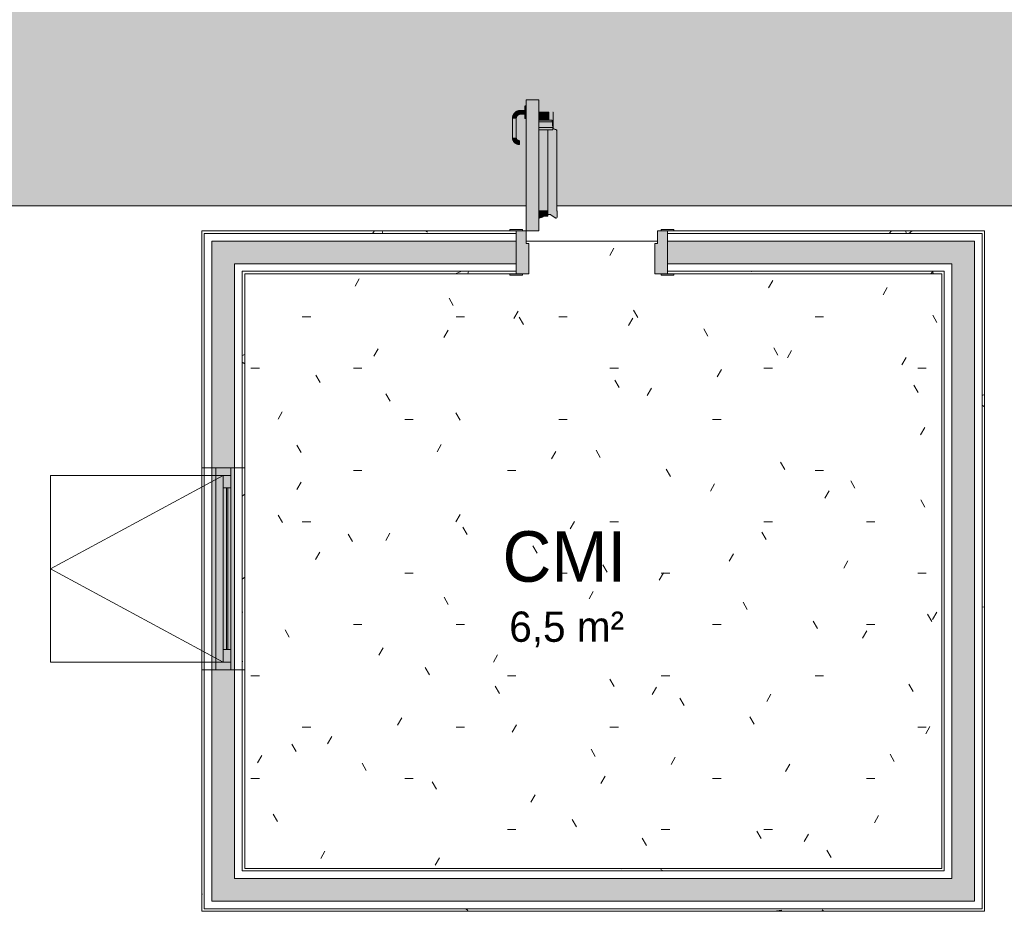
# Model space of a CAD drawing. Header units: millimetres. Extents: x -18260 to 188148, y -14086 to 2351883.
# Tile 204 of 256: x 12699 to 16599, y -12921 to -9389. Entities that reach past the tile are written whole.
import ezdxf

# ---------------------------------------------------------------- set-up
doc = ezdxf.new("R2010")
doc.units = ezdxf.units.MM
for name, color, linetype, lineweight in [('A-DOOR', 31, 'Continuous', 9), ('A-FLOR', 192, 'Continuous', 18), ('A-FLOR-PATT', 8, 'Continuous', 18), ('A-GLAZ', 151, 'Continuous', 9), ('A-WALL', 113, 'Continuous', 18), ('A-WALL-PATT', 111, 'Continuous', 25), ('L-HRDS-IDEN', 13, 'Continuous', 18)]:
    doc.layers.add(name, color=color, linetype=linetype, lineweight=lineweight)
doc.styles.add('Century Gothic_1', font='GOTHIC.TTF', dxfattribs={"height": 200})
doc.styles.add('Century Gothic_2', font='GOTHIC.TTF', dxfattribs={"height": 120})
pattern_1 = [(0, (0, 0), (812.8, 203.2), [33.528, -576.072, 33.528, -576.072, -3251.2]), (0, (0, 0), (812.8, 203.2), [-1219.2, 33.528, -1185.672, 33.528, -576.072, -1422.4]), (0, (0, 0), (812.8, 203.2), [-3048, 33.528, -372.872, 33.528, -982.472]), (120, (304.8, 101.6), (-582.3764, 602.3054), [33.528, -576.072, 33.528, -576.072, -3251.2]), (120, (304.8, 101.6), (-582.3764, 602.3054), [-1219.2, 33.528, -1185.672, 33.528, -576.072, -1422.4]), (120, (304.8, 101.6), (-582.3764, 602.3054), [-3048, 33.528, -372.872, 33.528, -982.472]), (240, (406.4, 508), (-230.4236, -805.5054), [33.528, -576.072, 33.528, -576.072, -3251.2]), (240, (406.4, 508), (-230.4236, -805.5054), [-1219.2, 33.528, -1185.672, 33.528, -576.072, -1422.4]), (240, (406.4, 508), (-230.4236, -805.5054), [-3048, 33.528, -372.872, 33.528, -982.472])]
pattern_2 = [(50, (0, 0), (728.737, -63.756), [76.2, -838.2]), (355, (0, 0), (-140.972, 764.228), [60.96, -670.56]), (100.451, (60.7, -5.3), (587.77, 700.467), [64.76, -712.36]), (46.184, (0, 203.2), (1084.316, -168.17), [114.3, -1257.3]), (96.636, (90.4, 189.2), (949.61, 989.71), [97.14, -1068.54]), (351.184, (0, 203.2), (949.62, 989.7), [91.44, -1005.84]), (21, (101.6, 152.4), (606.458, -409.06), [76.2, -838.2]), (326, (101.6, 152.4), (247.208, 736.753), [60.96, -670.56]), (71.451, (152.14, 118.3), (853.668, 327.685), [64.76, -712.36]), (37.5, (0, 0), (12.3547, 338.22), [33.528, -628.904, 33.528, -647.192, -673.1]), (37.5, (0, 0), (12.3547, 338.22), [-1343.152, 33.528, -639.572]), (7.5, (0, 0), (267.279, 400.722), [33.528, -354.584, 33.528, -613.664, -256.54]), (7.5, (0, 0), (267.279, 400.722), [-1035.304, 33.528, -223.012]), (327.5, (-226.57, 0), (542.3633, -22.9153), [33.528, -220.472, 33.528, -758.952, -1051.56]), (327.5, (-226.57, 0), (542.3633, -22.9153), [-1046.48, 33.528, -1018.032]), (317.5, (-328.17, 0), (592.517, 101.707), [33.528, -296.672, 33.528, -492.76, -746.76]), (317.5, (-328.17, 0), (592.517, 101.707), [-856.488, 33.528, -713.232])]

# ---------------------------------------------------------------- blocks, each defined once
blk = doc.blocks.new('CC_PORTA ABRIR_CORTA-FOGO_1 FOLHA LISA - FOLHA 0_60 x 1_80-V88-PLANTA DE IMPERMEABILIZAÇÃO - TÉRREO')
at = {"layer": 'A-DOOR', "lineweight": 5}
for color, points in [(255, [(-210, 85), (-210, 605), (-260, 605), (-260, 85)]), (71, [(-313.5, 530), (-300.5, 530), (-299.5, 530), (-294.4, 542.4), (-282, 548.5), (-282, 561.5), (-292.6, 559.7), (-299, 557.4), (-310.1, 546.2), (-313.1, 535.3)]), (71, [(-266, 547.5), (-266, 562.5), (-282, 561.5), (-282, 547.5)]), (71, [(-260, 555), (-260, 579.1), (-266, 579.1), (-266, 555)]), (71, [(-266, 530.9), (-260, 530.9), (-260, 555), (-266, 555), (-266, 533.3)]), (256, [(-188, 524), (-170, 524), (-170, 556), (-210, 556), (-210, 524)]), (256, [(-155.6, 505.9), (-153, 495), (-153.2, 554), (-170, 554), (-169.4, 524), (-157.7, 523.1), (-156.5, 518.8), (-156.3, 516.7)]), (71, [(-299.8, 455), (-299.5, 455.9), (-300.5, 530), (-314.5, 530), (-313.5, 455), (-300.5, 455)]), (256, [(-170, 516.7), (-156.3, 516.7), (-157.7, 523.1), (-158.9, 524), (-210, 523.1), (-210, 516.7), (-184.5, 516.7)]), (256, [(-155.6, 495), (-155, 495), (-156.5, 516.7), (-210, 516.7), (-210, 495), (-170, 495)]), (256, [(-188, 490), (-155, 490), (-155.6, 495), (-210, 495), (-210, 490), (-208, 490)]), (256, [(-210, 485), (-154.7, 486.1), (-156, 490), (-210, 490), (-210, 485.1)]), (256, [(-192, 164), (-174, 164), (-174, 485), (-210, 485), (-210, 164)]), (256, [(-141, 136), (-137, 140), (-137, 164), (-140, 164), (-140, 483.5), (-154.9, 487.5), (-155, 485), (-174, 485), (-174, 150), (-161.9, 149.2), (-142.7, 136)]), (256, [(-155, 491), (-153.9, 492), (-155, 491.4)]), (256, [(-140, 483.5), (-139.5, 485.2), (-155, 489.2), (-154.8, 488.3), (-141.2, 483.9)]), (256, [(-138.1, 164), (-138, 165.2), (-139, 484.3), (-140, 483.5), (-139, 164), (-138.3, 164)]), (71, [(-291.2, 428.6), (-287, 429.8), (-287, 442.2), (-287, 442.5), (-296, 446.5), (-300.5, 455), (-312.3, 455), (-313.4, 450.8), (-309.3, 439.8), (-299.8, 430.9), (-294.7, 429.6)]), (256, [(-210, 136), (-192, 143), (-174, 144), (-174, 164), (-210, 164), (-210, 143)])]:
    blk.add_hatch(color=color, dxfattribs=at).paths.add_polyline_path(points)
h = blk.add_hatch(color=255, dxfattribs=at)
h.paths.add_polyline_path([(325, 85), (325, 90), (275, 90), (275, 85), (300, 85)])
h.paths.add_polyline_path([(-325, 85), (-275, 85), (-275, 90), (-325, 90)])
h = blk.add_hatch(color=255, dxfattribs=at)
h.paths.add_polyline_path([(-250, -85), (-250, 35), (-260, 35), (-260, 85), (-300, 85), (-300, -85), (-260, -85)])
h.paths.add_polyline_path([(250, -85), (300, -85), (300, 85), (260, 85), (260, 35), (250, 35), (250, -75)])
h = blk.add_hatch(color=255, dxfattribs=at)
h.paths.add_polyline_path([(-275, -90), (-275, -85), (-325, -85), (-325, -90), (-300, -90)])
h.paths.add_polyline_path([(301.7, -90), (325, -90), (325, -85), (275, -85), (275, -90), (300, -90)])
at = {"layer": 'A-DOOR', "color": 90, "lineweight": 5}
for p, q in [((-260, 85), (-260, 605)), ((-210, 605), (-260, 605)), ((-210, 605), (-210, 85)), ((-266, 562.5), (-282, 562.5)), ((-282, 547.5), (-266, 547.5)), ((-260, 580), (-266, 580)), ((-266, 555), (-266, 579.1)), ((-266, 530.9), (-266, 555)), ((-314.5, 530), (-314.5, 455)), ((-299.5, 455), (-299.5, 530)), ((-266, 530), (-260, 530)), ((-287, 442.5), (-287, 427.5)), ((-287, 427.5), (-287, 429.7)), ((-207.7, 135.8), (-208, 136.8)), ((-202.1, 138), (-207.7, 135.8)), ((-202.1, 138), (-202.4, 138.9)), ((-200.6, 138.6), (-201, 139.5)), ((-200.6, 138.6), (-201, 139.5)), ((-200.6, 138.6), (-201, 139.5)), ((-200.6, 138.6), (-201, 139.5)), ((-193.3, 141.4), (-200.6, 138.6)), ((-200.6, 138.6), (-193.3, 141.4)), ((-200.6, 138.6), (-196.3, 140.2)), ((-196.3, 140.2), (-200.6, 138.6)), ((-198.6, 140.4), (-198.3, 139.5)), ((-198.6, 140.4), (-198.3, 139.5)), ((-198, 140.7), (-197.7, 139.7)), ((-197.7, 139.7), (-198, 140.7)), ((-196, 140.4), (-197.7, 139.7)), ((-196.3, 140.2), (-197.7, 139.7)), ((-197.7, 139.7), (-196.3, 140.2)), ((-193.3, 141.4), (-197.2, 139.9)), ((-197.2, 139.9), (-193.3, 141.4)), ((-197.2, 141), (-196.8, 140.1)), ((-196.8, 140.1), (-197.2, 141)), ((-197.2, 139.9), (-196.8, 140.1)), ((-196.8, 140.1), (-197.2, 139.9)), ((-193, 141.6), (-196.8, 140.1)), ((-196.7, 141.2), (-196.3, 140.2)), ((-196.3, 140.2), (-196.7, 141.2)), ((-196, 140.4), (-196.3, 141.3)), ((-193.7, 142.4), (-193.3, 141.4)), ((-193.3, 141.4), (-193.7, 142.4)), ((-193, 141.6), (-193.3, 142.5)), ((-260, 85), (-210, 85))]:
    blk.add_line(p, q, dxfattribs=at)
at = {"layer": 'A-DOOR', "lineweight": 5}
for p, q in [((-210, 556), (-170, 556)), ((-170, 556), (-170, 524)), ((-153, 493), (-153, 554)), ((-170, 524), (-210, 524)), ((-210, 516.7), (-156.3, 516.7)), ((-169.4, 524), (-158.9, 524)), ((-210, 495), (-155, 495)), ((-210, 485), (-174, 485)), ((-210, 485), (-154.2, 485)), ((-174, 164), (-174, 485)), ((-155, 495), (-155, 490)), ((-138, 485), (-155, 490.5)), ((-154, 485), (-154.2, 485)), ((-154, 485), (-154, 491)), ((-154, 491), (-154, 489.3)), ((-153.7, 493), (-153, 493)), ((-138, 164), (-138, 485)), ((-174, 164), (-210, 164)), ((-174, 144), (-174, 164)), ((-137, 164), (-140, 164)), ((-139.5, 164), (-140, 164)), ((-137, 140), (-137, 164)), ((-210, 136), (-192, 143)), ((-192, 143), (-175, 143)), ((-174, 150), (-164.3, 150)), ((-161.9, 149.2), (-145.1, 136.8)), ((-142.7, 136), (-141, 136))]:
    blk.add_line(p, q, dxfattribs=at)
at = {"layer": 'A-DOOR', "color": 250, "lineweight": 5}
for p, q in [((-325, 90), (-275, 90)), ((-325, 85), (-325, 90)), ((-275, 85), (-300, 85)), ((-300, 85), (-260, 85)), ((-275, 90), (-275, 85)), ((-260, 85), (-260, 35)), ((260, 35), (260, 85)), ((260, 85), (300, 85)), ((275, 90), (325, 90)), ((275, 85), (275, 90)), ((300, 85), (275, 85)), ((325, 90), (325, 85)), ((-260, 35), (-250, 35)), ((-250, 35), (-250, -85)), ((250, 35), (260, 35)), ((250, -85), (250, 35)), ((-325, -90), (-325, -85)), ((-275, -90), (-325, -90)), ((-300, -85), (-275, -85)), ((-250, -85), (-300, -85)), ((-275, -85), (-275, -90)), ((300, -85), (250, -85)), ((275, -85), (300, -85)), ((275, -90), (275, -85)), ((325, -90), (275, -90)), ((325, -85), (325, -90))]:
    blk.add_line(p, q, dxfattribs=at)
at = {"layer": 'A-DOOR', "color": 90, "lineweight": 5, "flags": 128}
for points in [[(-282, 562.5), (-283.3, 562.5), (-284.6, 562.4), (-285.9, 562.3), (-287.2, 562.1), (-288.5, 561.9), (-289.7, 561.6), (-291, 561.2), (-292.2, 560.9), (-293.4, 560.4), (-294.7, 559.9), (-295.8, 559.4), (-297, 558.8), (-298.1, 558.2), (-299.3, 557.5), (-300.4, 556.8), (-301.4, 556.1), (-302.4, 555.3), (-303.4, 554.4), (-304.4, 553.6), (-305.3, 552.6), (-306.2, 551.7), (-307, 550.7), (-307.9, 549.7), (-308.6, 548.6), (-309.3, 547.6), (-310, 546.5), (-310.7, 545.3), (-311.3, 544.2), (-311.8, 543), (-312.3, 541.8), (-312.7, 540.6), (-313.1, 539.3), (-313.5, 538.1), (-313.8, 536.8), (-314, 535.5), (-314.2, 534.2), (-314.4, 532.9), (-314.5, 531.7), (-314.5, 530.4), (-314.5, 530)], [(-299.5, 530), (-299.5, 530.7), (-299.4, 531.4), (-299.4, 532.1), (-299.3, 532.8), (-299.2, 533.5), (-299, 534.2), (-298.8, 534.8), (-298.6, 535.5), (-298.4, 536.2), (-298.1, 536.8), (-297.8, 537.5), (-297.5, 538.1), (-297.2, 538.7), (-296.8, 539.3), (-296.4, 539.9), (-296, 540.5), (-295.6, 541), (-295.2, 541.5), (-294.7, 542.1), (-294.2, 542.6), (-293.7, 543), (-293.2, 543.5), (-292.6, 543.9), (-292, 544.3), (-291.5, 544.7), (-290.9, 545.1), (-290.2, 545.4), (-289.6, 545.8), (-289, 546), (-288.3, 546.3), (-287.7, 546.6), (-287, 546.8), (-286.3, 547), (-285.7, 547.1), (-285, 547.2), (-284.3, 547.4), (-283.6, 547.4), (-282.9, 547.5), (-282.2, 547.5), (-282, 547.5)], [(-314.5, 455), (-314.5, 453.9), (-314.4, 452.8), (-314.3, 451.7), (-314.1, 450.6), (-314, 449.5), (-313.7, 448.5), (-313.4, 447.4), (-313.1, 446.3), (-312.7, 445.3), (-312.3, 444.3), (-311.9, 443.3), (-311.4, 442.3), (-310.9, 441.3), (-310.3, 440.4), (-309.7, 439.5), (-309.1, 438.6), (-308.4, 437.7), (-307.7, 436.9), (-306.9, 436.1), (-306.2, 435.3), (-305.4, 434.5), (-304.5, 433.8), (-303.7, 433.1), (-302.8, 432.5), (-301.9, 431.9), (-300.9, 431.3), (-300, 430.7), (-299, 430.2), (-298, 429.8), (-297, 429.4), (-295.9, 429), (-294.9, 428.7), (-293.8, 428.4), (-292.8, 428.1), (-291.7, 427.9), (-290.6, 427.7), (-289.5, 427.6), (-288.4, 427.5), (-287.3, 427.5), (-287, 427.5)], [(-287, 442.5), (-287.5, 442.5), (-288, 442.5), (-288.5, 442.6), (-289, 442.7), (-289.5, 442.7), (-290, 442.9), (-290.5, 443), (-290.9, 443.1), (-291.4, 443.3), (-291.9, 443.5), (-292.3, 443.7), (-292.8, 443.9), (-293.2, 444.2), (-293.6, 444.4), (-294.1, 444.7), (-294.5, 445), (-294.9, 445.3), (-295.2, 445.6), (-295.6, 445.9), (-296, 446.3), (-296.3, 446.7), (-296.6, 447), (-296.9, 447.4), (-297.2, 447.8), (-297.5, 448.2), (-297.8, 448.7), (-298, 449.1), (-298.3, 449.6), (-298.5, 450), (-298.7, 450.5), (-298.8, 450.9), (-299, 451.4), (-299.1, 451.9), (-299.2, 452.4), (-299.3, 452.9), (-299.4, 453.4), (-299.4, 453.9), (-299.5, 454.4), (-299.5, 454.9), (-299.5, 455)]]:
    blk.add_lwpolyline(points, dxfattribs=at)
at = {"layer": 'A-DOOR', "lineweight": 5, "flags": 128}
for points in [[(-155, 556), (-154.9, 556), (-154.8, 556), (-154.8, 556), (-154.7, 556), (-154.6, 556), (-154.5, 555.9), (-154.4, 555.9), (-154.4, 555.9), (-154.3, 555.9), (-154.2, 555.8), (-154.1, 555.8), (-154.1, 555.8), (-154, 555.7), (-153.9, 555.7), (-153.9, 555.7), (-153.8, 555.6), (-153.7, 555.6), (-153.7, 555.5), (-153.6, 555.4), (-153.6, 555.4), (-153.5, 555.3), (-153.5, 555.3), (-153.4, 555.2), (-153.4, 555.1), (-153.3, 555.1), (-153.3, 555), (-153.2, 554.9), (-153.2, 554.9), (-153.2, 554.8), (-153.1, 554.7), (-153.1, 554.6), (-153.1, 554.6), (-153.1, 554.5), (-153, 554.4), (-153, 554.3), (-153, 554.3), (-153, 554.2), (-153, 554.1), (-153, 554), (-153, 554)], [(-156.3, 516.7), (-155.6, 505.9), (-155, 495)]]:
    blk.add_lwpolyline(points, dxfattribs=at)
at = {"layer": 'A-DOOR', "lineweight": 5}
for centre, radius, start, end in [((-175, 144), 1, 270, 0), ((-164.3, 146), 4, 53.5969, 90), ((-142.7, 140), 4, 233.5969, 270), ((-141, 140), 4, 270, 360)]:
    blk.add_arc(centre, radius, start, end, dxfattribs=at)
for points, knots in [([(-158.9, 524), (-158.5, 524), (-157.8, 523.6), (-157.2, 522.1), (-156.6, 520.1), (-156.4, 518.2), (-156.3, 516.7)], [0, 0, 0, 0, 0.333333, 0.5, 0.666667, 1, 1, 1, 1]), ([(-155, 490), (-155, 489.2), (-155, 488.1), (-154.8, 486.8), (-154.7, 485.9), (-154.5, 485.2), (-154.3, 485), (-154.2, 485)], [0, 0, 0, 0, 0.285714, 0.428571, 0.571429, 0.785714, 1, 1, 1, 1]), ([(-154, 491), (-154, 491.3), (-154, 491.7), (-153.9, 492.3), (-153.9, 492.6), (-153.8, 492.7), (-153.8, 492.8)], [0, 0, 0, 0, 0.2857143, 0.4285714, 0.5714286, 0.7142857, 0.7142857, 0.7142857, 0.7142857]), ([(-153.8, 492.8), (-153.8, 492.7), (-153.9, 492.6), (-153.9, 492.2), (-154, 491.7), (-154, 491.2), (-154, 491)], [0.2857143, 0.2857143, 0.2857143, 0.2857143, 0.4285714, 0.5714286, 0.7857143, 1, 1, 1, 1]), ([(-140, 483.5), (-139.8, 483.7), (-139.6, 483.9), (-139.2, 484.1), (-139, 484.3), (-138.8, 484.4), (-138.6, 484.6), (-138.4, 484.7), (-138.2, 484.8), (-138, 485), (-138, 485), (-138, 485)], [0, 0, 0, 0, 0.166667, 0.25, 0.333333, 0.416667, 0.5, 0.583333, 0.666667, 0.833333, 1, 1, 1, 1])]:
    blk.add_open_spline(points, degree=3, knots=knots, dxfattribs=at)
blk = doc.blocks.new('FX-HRT-JANELA_MAXIM-AR-1FL - 80x80cm-1FL-ALU-3_0cmFolha-V89-PLANTA DE IMPERMEABILIZAÇÃO - TÉRREO')
at = {"layer": 'A-GLAZ', "color": 90, "lineweight": 5}
for p, q in [((-370, 0), (0, 685)), ((-370, 685), (370, 685)), ((-370, 0), (-370, 685)), ((370, 0), (0, 685)), ((370, 685), (370, 0))]:
    blk.add_line(p, q, dxfattribs=at)
at = {"layer": 'A-GLAZ', "lineweight": 5}
for p, q in [((-400, 85), (-400, -85)), ((-400, 85), (-400, -85)), ((400, 85), (400, -85)), ((400, 85), (400, -85)), ((-370, 30), (-400, 30)), ((-370, 30), (-400, 30)), ((-370, 30), (370, 30)), ((-370, -30), (-370, 30)), ((-370, 30), (370, 30)), ((-370, -30), (-370, 30)), ((370, 30), (370, -30)), ((400, 30), (370, 30)), ((370, 30), (370, -30)), ((400, 30), (370, 30)), ((-400, -30), (-370, -30)), ((-400, -30), (-370, -30)), ((-370, 0), (-320, 0)), ((-370, 0), (-320, 0)), ((-320, -30), (-370, -30)), ((-320, -30), (-370, -30)), ((-320, 0), (320, 0)), ((-320, 0), (-320, -30)), ((-320, 0), (320, 0)), ((-320, 0), (-320, -30)), ((-320, -12.5), (320, -12.5)), ((-320, -12.5), (320, -12.5)), ((-320, -17.5), (320, -17.5)), ((-320, -17.5), (320, -17.5)), ((-320, -30), (320, -30)), ((-320, -30), (320, -30)), ((320, 0), (320, -30)), ((370, 0), (320, 0)), ((320, 0), (320, -30)), ((370, 0), (320, 0)), ((320, -30), (370, -30)), ((320, -30), (370, -30)), ((370, -30), (400, -30)), ((370, -30), (400, -30))]:
    blk.add_line(p, q, dxfattribs=at)
blk = doc.blocks.new('BE-PMSa-MOD-ARQ-CONEXAODOFUTURO-EX-000-R_rvt-1-PLANTA DE IMPERMEABILIZAÇÃO - TÉRREO')
at = {"layer": 'A-FLOR-PATT', "lineweight": 5}
h = blk.add_hatch(dxfattribs=at)
h.set_pattern_fill('FP_2', color=55, style=0, pattern_type=2)
h.set_pattern_definition(pattern_1)
h.paths.add_polyline_path([(14574.8, -10125.8), (14705.4, -10125.8), (14705.4, -9779.9), (14699.4, -9779.9), (14699.4, -9763.2), (14681.7, -9763.8), (14671, -9768.5), (14665.9, -9780.7), (14665.9, -9856.3), (14670.7, -9865.1), (14677.5, -9868.5), (14678.4, -9869.2), (14678.4, -9881), (14674.1, -9882.1), (14663.1, -9878), (14654.5, -9869.2), (14652, -9860), (14651.9, -9855.7), (14650.9, -9855.7), (14651.9, -9780.7), (14653.7, -9770.1), (14656.9, -9762.9), (14667.1, -9752.6), (14683.4, -9748.2), (14699.4, -9748.2), (14699.4, -9731.6), (14705.4, -9731.6), (14705.4, -9705.7), (14755.4, -9705.7), (14755.4, -9754.7), (14795.4, -9754.7), (14796, -9756.7), (14812.4, -9756.7), (14811.4, -9815.7), (14810.3, -9815.7), (14811.5, -9818.2), (14811.4, -9819.3), (14811.4, -9820.9), (14827.4, -9827.2), (14827.4, -10125.8), (21231.4, -10125.8), (21231.4, 5919.2), (11998.9, 5919.2), (11998.9, 5447.2), (12268.9, 5447.2), (12268.9, 4674.2), (15653.9, 4674.2), (15653.9, 5447.2), (15923.9, 5447.2), (15923.9, 4674.2), (19999.4, 4674.2), (19999.4, 5447.2), (20269.4, 5447.2), (20269.4, 4280.7), (20299.4, 4280.3), (20298.5, 1530.7), (20269.4, 1530.7), (20269.4, 1143.6), (20299.4, 1143.6), (20298.5, -1606.4), (20269.4, -1606.4), (20269.4, -2040.2), (20299.4, -2040.2), (20298.5, -4790.2), (20269.4, -4790.2), (20269.4, -5273.9), (20299.4, -5273.9), (20298.5, -8023.9), (20269.4, -8023.9), (20269.4, -9308.8), (19999.4, -9308.8), (19999.4, -8513.8), (19913.4, -8513.8), (19913.4, -8347.8), (19635.4, -8347.8), (19635.4, -8377.8), (16285.4, -8377), (16285.4, -8347.8), (15971.9, -8347.8), (15971.9, -8513.8), (15921.4, -8513.8), (15921.4, -9312.6), (15651.4, -9312.6), (15651.4, -8513.8), (15603.4, -8513.8), (15603.4, -8377.8), (12316.9, -8377.8), (12316.9, -8513.8), (12268.9, -8513.8), (12268.9, -9312.6), (11998.9, -9312.6), (11998.9, -8513.8), (11950.9, -8513.8), (11950.9, -8347.8), (11867.6, -8347.8), (11867.6, -8377.8), (8517.6, -8377), (8517.6, -8347.8), (8434.4, -8347.8), (8434.4, -8513.8), (8386.4, -8513.8), (8386.4, -9312.6), (8116.4, -9312.6), (8116.4, -9125.8), (2121.4, -9125.8), (2121.4, -9312.6), (1851.4, -9312.6), (1851.4, -9125.8), (-4143.6, -9125.8), (-4143.6, -9312.6), (-4413.6, -9312.6), (-4413.6, -8513.8), (-4461.6, -8513.8), (-4461.6, -8347.8), (-4547.4, -8347.8), (-4547.4, -8377.8), (-7897.4, -8377), (-7897.4, -8347.8), (-7983.1, -8347.8), (-7983.1, -8513.8), (-8031.1, -8513.8), (-8031.1, -9308.8), (-8301.1, -9308.8), (-8301.1, -8513.8), (-8349.1, -8513.8), (-8349.1, -8347.8), (-8354.9, -8347.8), (-8354.9, -8377.8), (-11704.9, -8377), (-11704.9, -8347.8), (-11710.6, -8347.8), (-11710.6, -8513.8), (-11758.6, -8513.8), (-11758.6, -9308.8), (-12028.6, -9308.8), (-12028.6, -8513.8), (-12076.6, -8513.8), (-12076.6, -8347.8), (-12498.6, -8347.8), (-12498.6, -8377.8), (-15848.6, -8377), (-15848.6, -8347.8), (-16270.6, -8347.8), (-16270.6, -8513.8), (-16356.6, -8513.8), (-16356.6, -9308.8), (-16626.6, -9308.8), (-16626.6, -7987.1), (-16656.6, -7987.1), (-16655.7, -5237.1), (-16626.6, -5237.1), (-16626.6, -4803.3), (-16656.6, -4803.3), (-16655.7, -2053.3), (-16626.6, -2053.3), (-16626.6, -1620.8), (-16656.6, -1620.8), (-16655.7, 1129.2), (-16626.6, 1129.2), (-16626.6, 1534.2), (-16656.6, 1534.2), (-16655.7, 4284.2), (-16626.6, 4284.2), (-16626.6, 5479.2), (-16356.6, 5479.2), (-16356.6, 4674.2), (-12028.6, 4674.2), (-12028.6, 5447.2), (-11733.6, 5446.9), (-11733.6, 4674.2), (-8301.1, 4674.2), (-8301.1, 5447.2), (-8031.1, 5447.2), (-8031.1, 5919.2), (-17588.6, 5919.2), (-17588.6, -10125.8), (14279.9, -10125.8)])
h.paths.add_polyline_path([(-16089.7, -8758.1), (-16115.5, -8754.7), (-16139.7, -8744.7), (-16160.4, -8728.8), (-16176.3, -8708.1), (-16186.3, -8684), (-16189.7, -8658.1), (-16186.3, -8632.2), (-16176.3, -8608.1), (-16160.4, -8587.4), (-16139.7, -8571.5), (-16115.5, -8561.5), (-16088.1, -8558.3), (-16063.8, -8561.5), (-16039.7, -8571.5), (-16018.9, -8587.4), (-16003.1, -8608.1), (-15993.1, -8632.2), (-15989.7, -8658.1), (-15993.1, -8684), (-16003.1, -8708.1), (-16018.9, -8728.8), (-16039.7, -8744.7), (-16063.8, -8754.7)])
h.paths.add_polyline_path([(19732.7, -8754.7), (19706.8, -8751.3), (19682.7, -8741.3), (19660, -8722.8), (19646.1, -8704.7), (19636.1, -8680.5), (19632.7, -8648.7), (19632.7, -8622.8), (19636.1, -8596.9), (19646.1, -8572.8), (19662, -8552.1), (19682.7, -8536.2), (19706.8, -8526.2), (19732.7, -8522.8), (19758.6, -8526.2), (19782.7, -8536.2), (19803.4, -8552.1), (19819.3, -8572.8), (19829.3, -8596.9), (19832.7, -8628.4), (19832.7, -8654.7), (19827.9, -8684), (19816.7, -8708.1), (19803.4, -8725.4), (19782.7, -8741.3), (19758.6, -8751.3)])
h.paths.add_polyline_path([(15650.9, -8468.8), (15650.9, -8347.8), (15648.4, -8347.8), (15648.4, -8468.8)])
h.paths.add_polyline_path([(-15957.8, 4689.7), (-15964, 4691.3), (-15966.6, 4693.3), (-15969.8, 4698.9), (-15969.8, 4705.4), (-15966.6, 4711), (-15961, 4714.2), (-15954.5, 4714.2), (-15948.9, 4711), (-15945.7, 4705.4), (-15945.7, 4698.9), (-15948.9, 4693.3), (-15954.5, 4690.1)])
h.paths.add_polyline_path([(19573, 4699.2), (19566.7, 4700.9), (19564.1, 4702.9), (19560.9, 4708.5), (19560.9, 4714.9), (19564.1, 4720.5), (19569.7, 4723.8), (19576.2, 4723.8), (19581.8, 4720.5), (19585.1, 4714.9), (19585.1, 4708.5), (19581.8, 4702.9), (19576.2, 4699.6)])
h.paths.add_polyline_path([(19732.7, 4730.2), (19706.8, 4733.6), (19682.7, 4743.6), (19662, 4759.5), (19646.1, 4780.2), (19636.1, 4804.4), (19632.7, 4830.2), (19636.1, 4856.1), (19646.1, 4880.2), (19662, 4901), (19682.7, 4916.8), (19706.8, 4926.8), (19732.7, 4930.2), (19758.6, 4926.8), (19782.7, 4916.8), (19803.4, 4901), (19819.3, 4880.2), (19829.3, 4856.1), (19832.7, 4830.2), (19829.3, 4804.4), (19819.3, 4780.2), (19803.4, 4759.5), (19782.7, 4743.6), (19758.6, 4733.6)])
h.paths.add_polyline_path([(-16089.7, 4736.4), (-16115.5, 4739.8), (-16139.7, 4749.8), (-16160.4, 4765.7), (-16176.3, 4786.4), (-16186.3, 4810.5), (-16189.7, 4836.4), (-16186.3, 4862.3), (-16176.3, 4886.4), (-16160.4, 4907.1), (-16139.7, 4923), (-16115.5, 4933), (-16088.1, 4936.2), (-16063.8, 4933), (-16039.7, 4923), (-16018.9, 4907.1), (-16003.1, 4886.4), (-15993.1, 4862.3), (-15989.7, 4836.4), (-15993.1, 4810.5), (-16003.1, 4786.4), (-16018.9, 4765.7), (-16039.7, 4749.8), (-16063.8, 4739.8), (-16088.1, 4736.6)])
h = blk.add_hatch(dxfattribs=at)
h.set_pattern_fill('FP_2', color=55, style=0, pattern_type=2)
h.set_pattern_definition(pattern_1)
h.paths.add_polyline_path([(15080.9, -12751.4), (16351.5, -12751.4), (16351.5, -10395.7), (15290.4, -10395.7), (15290.4, -10400.7), (15240.4, -10400.7), (15240.4, -10395.7), (15215.4, -10395.7), (15215.4, -10275.7), (15225.4, -10275.7), (15225.4, -10265.7), (14705.4, -10265.7), (14705.4, -10275.7), (14715.4, -10275.7), (14715.4, -10395.7), (14690.4, -10395.7), (14690.4, -10400.7), (14640.4, -10400.7), (14640.4, -10395.7), (13590.4, -10395.7), (13590.4, -12751.4), (14882.2, -12751.4)])
at = {"layer": 'A-WALL-PATT', "lineweight": 5}
h = blk.add_hatch(dxfattribs=at)
h.set_pattern_fill('FP_9', color=55, style=0, pattern_type=2)
h.set_pattern_definition(pattern_2)
h.paths.add_polyline_path([(13420.4, -12911.4), (13430.4, -12911.4), (13430.4, -10225.7), (13420.4, -10225.7), (13420.4, -12881.4)])
h = blk.add_hatch(dxfattribs=at)
h.set_pattern_fill('FP_9', color=55, style=0, pattern_type=2)
h.set_pattern_definition(pattern_2)
h.paths.add_polyline_path([(13430.4, -10235.7), (14665.4, -10235.7), (14665.4, -10225.7), (13430.4, -10225.7)])
h.paths.add_polyline_path([(16391.5, -10235.7), (16521.5, -10235.7), (16521.5, -10225.7), (15265.4, -10225.7), (15265.4, -10235.7), (15459.3, -10235.7)])
h = blk.add_hatch(dxfattribs=at)
h.set_pattern_fill('FP_9', color=55, style=0, pattern_type=2)
h.set_pattern_definition(pattern_2)
h.paths.add_polyline_path([(16521.5, -12921.4), (16521.5, -10235.7), (16511.5, -10235.7), (16511.5, -12921.4)])
for points in [[(13460.4, -12791.4), (13550.4, -12791.4), (13550.4, -10265.7), (13460.4, -10265.7), (13460.4, -12761.4)], [(16481.5, -12881.4), (16481.5, -10355.7), (16391.5, -10355.7), (16391.5, -12881.4)], [(16361.5, -12881.4), (16391.5, -12881.4), (16391.5, -12791.4), (13460.4, -12791.4), (13460.4, -12881.4), (16351.5, -12881.4)]]:
    blk.add_hatch(color=57, dxfattribs=at).paths.add_polyline_path(points)
h = blk.add_hatch(color=57, dxfattribs=at)
h.paths.add_polyline_path([(15459.3, -10355.7), (16481.5, -10355.7), (16481.5, -10265.7), (15265.4, -10265.7), (15265.4, -10355.7), (15349, -10355.7)])
h.paths.add_polyline_path([(13577.1, -10355.7), (14665.4, -10355.7), (14665.4, -10265.7), (13550.4, -10265.7), (13550.4, -10355.7)])
h = blk.add_hatch(dxfattribs=at)
h.set_pattern_fill('FP_9', color=55, style=0, pattern_type=2)
h.set_pattern_definition(pattern_2)
h.paths.add_polyline_path([(13590.4, -12751.4), (13590.4, -10385.7), (13580.4, -10386), (13580.4, -12751.4)])
h = blk.add_hatch(dxfattribs=at)
h.set_pattern_fill('FP_9', color=55, style=0, pattern_type=2)
h.set_pattern_definition(pattern_2)
h.paths.add_polyline_path([(15403.9, -10395.7), (16361.5, -10395.7), (16361.5, -10385.7), (15265.4, -10385.7), (15265.4, -10395.7), (15333.2, -10395.7)])
h.paths.add_polyline_path([(14279.9, -10395.7), (14665.4, -10395.7), (14665.4, -10385.7), (13590.4, -10385.7), (13590.4, -10395.7)])
h = blk.add_hatch(dxfattribs=at)
h.set_pattern_fill('FP_9', color=55, style=0, pattern_type=2)
h.set_pattern_definition(pattern_2)
h.paths.add_polyline_path([(16351.5, -12761.4), (16351.5, -12751.4), (13580.4, -12751.4), (13580.4, -12761.4), (15459.3, -12761.4)])
h = blk.add_hatch(dxfattribs=at)
h.set_pattern_fill('FP_9', color=55, style=0, pattern_type=2)
h.set_pattern_definition(pattern_2)
h.paths.add_polyline_path([(15459.3, -12921.4), (16511.5, -12921.4), (16511.5, -12911.4), (13420.4, -12911.4), (13420.4, -12921.4), (13550.4, -12921.4)])
at = {"layer": 'A-FLOR', "color": 250, "lineweight": 5}
for p, q in [((-17588.6, -10125.8), (14705.4, -10125.8)), ((14827.1, -10125.8), (21231.4, -10125.8)), ((15225.4, -10265.7), (14705.4, -10265.7))]:
    blk.add_line(p, q, dxfattribs=at)
at = {"layer": 'A-WALL', "color": 130, "lineweight": 9}
for p, q in [((13420.4, -10225.7), (13420.4, -12751.4)), ((13430.4, -10225.7), (13420.4, -10225.7)), ((13590.4, -10225.7), (13430.4, -10225.7)), ((14665.4, -10225.7), (13590.4, -10225.7)), ((14665.4, -10395.7), (14665.4, -10225.7)), ((16521.5, -10225.7), (15265.4, -10225.7)), ((15265.4, -10225.7), (15265.4, -10395.7)), ((16521.5, -10235.7), (16521.5, -10225.7)), ((16521.5, -10395.7), (16521.5, -10235.7)), ((13590.4, -12751.4), (13590.4, -10395.7)), ((13590.4, -10395.7), (14665.4, -10395.7)), ((15265.4, -10395.7), (16351.5, -10395.7)), ((16351.5, -10395.7), (16351.5, -12751.4)), ((16521.5, -12921.4), (16521.5, -10395.7)), ((13420.4, -12751.4), (13420.4, -12911.4)), ((16351.5, -12751.4), (13590.4, -12751.4)), ((13420.4, -12911.4), (13420.4, -12921.4)), ((13420.4, -12921.4), (16351.5, -12921.4)), ((16351.5, -12921.4), (16511.5, -12921.4)), ((16511.5, -12921.4), (16521.5, -12921.4))]:
    blk.add_line(p, q, dxfattribs=at)
at = {"layer": 'A-WALL', "color": 90, "lineweight": 5}
for p, q in [((13430.4, -12751.4), (13430.4, -10235.7)), ((13430.4, -10235.7), (13460.4, -10235.7)), ((13460.4, -10235.7), (13590.4, -10235.7)), ((13590.4, -10235.7), (14665.4, -10235.7)), ((15265.4, -10235.7), (16511.5, -10235.7)), ((16511.5, -10235.7), (16511.5, -10265.7)), ((13460.4, -12751.4), (13460.4, -10265.7)), ((13460.4, -10265.7), (13550.4, -10265.7)), ((13550.4, -10265.7), (13590.4, -10265.7)), ((13590.4, -10265.7), (14665.4, -10265.7)), ((15265.4, -10265.7), (16481.5, -10265.7)), ((16481.5, -10265.7), (16481.5, -10355.7)), ((16511.5, -10265.7), (16511.5, -10395.7)), ((13550.4, -12751.4), (13550.4, -10355.7)), ((13550.4, -10355.7), (13580.4, -10355.7)), ((13580.4, -10355.7), (13590.4, -10355.7)), ((13590.4, -10355.7), (14665.4, -10355.7)), ((15265.4, -10355.7), (16391.5, -10355.7)), ((16391.5, -10355.7), (16391.5, -10385.7)), ((16481.5, -10355.7), (16481.5, -10395.7)), ((13580.4, -12751.4), (13580.4, -10385.7)), ((13580.4, -10385.7), (13590.4, -10385.7)), ((13590.4, -10385.7), (14665.4, -10385.7)), ((15265.4, -10385.7), (16361.5, -10385.7)), ((16361.5, -10385.7), (16361.5, -10395.7)), ((16361.5, -10395.7), (16361.5, -12761.4)), ((16391.5, -10385.7), (16391.5, -10395.7)), ((16391.5, -10395.7), (16391.5, -12791.4)), ((16481.5, -10395.7), (16481.5, -12881.4)), ((16511.5, -10395.7), (16511.5, -12911.4)), ((13430.4, -12881.4), (13430.4, -12751.4)), ((13460.4, -12791.4), (13460.4, -12751.4)), ((13550.4, -12761.4), (13550.4, -12751.4)), ((13580.4, -12761.4), (13580.4, -12751.4)), ((13460.4, -12881.4), (13460.4, -12791.4)), ((13550.4, -12791.4), (13550.4, -12761.4)), ((16351.5, -12791.4), (13550.4, -12791.4)), ((16351.5, -12761.4), (13580.4, -12761.4)), ((16361.5, -12761.4), (16351.5, -12761.4)), ((16361.5, -12791.4), (16351.5, -12791.4)), ((16391.5, -12791.4), (16361.5, -12791.4)), ((13430.4, -12911.4), (13430.4, -12881.4)), ((16351.5, -12881.4), (13460.4, -12881.4)), ((16391.5, -12881.4), (16351.5, -12881.4)), ((16481.5, -12881.4), (16391.5, -12881.4)), ((16351.5, -12911.4), (13430.4, -12911.4)), ((16481.5, -12911.4), (16351.5, -12911.4)), ((16511.5, -12911.4), (16481.5, -12911.4))]:
    blk.add_line(p, q, dxfattribs=at)
at = {"layer": 'A-DOOR', "color": 250, "lineweight": 5}
blk.add_blockref('CC_PORTA ABRIR_CORTA-FOGO_1 FOLHA LISA - FOLHA 0_60 x 1_80-V88-PLANTA DE IMPERMEABILIZAÇÃO - TÉRREO', (14965.4, -10310.7), dxfattribs=at)
at = {"layer": 'A-GLAZ', "color": 250, "lineweight": 5, "rotation": 90.00000000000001}
blk.add_blockref('FX-HRT-JANELA_MAXIM-AR-1FL - 80x80cm-1FL-ALU-3_0cmFolha-V89-PLANTA DE IMPERMEABILIZAÇÃO - TÉRREO', (13505.4, -11564.1), dxfattribs=at)

msp = doc.modelspace()

# ---------------------------------------------------------------- block references
at = {"lineweight": 5}
msp.add_blockref('BE-PMSa-MOD-ARQ-CONEXAODOFUTURO-EX-000-R_rvt-1-PLANTA DE IMPERMEABILIZAÇÃO - TÉRREO', (0, 0), dxfattribs=at)

# ---------------------------------------------------------------- texts
at = {"layer": 'L-HRDS-IDEN', "lineweight": 9, "attachment_point": 1}
for s, insert, char_height, width, style in [('CMI', (14611.748, -11415.53), 200, 697.46812, 'Century Gothic_1'), ('6,5 m²', (14638.248, -11733.696), 120, 633.33312, 'Century Gothic_2')]:
    msp.add_mtext(s, dxfattribs=dict(at, insert=insert, char_height=char_height, width=width, style=style))

doc.saveas('drawing.dxf')
